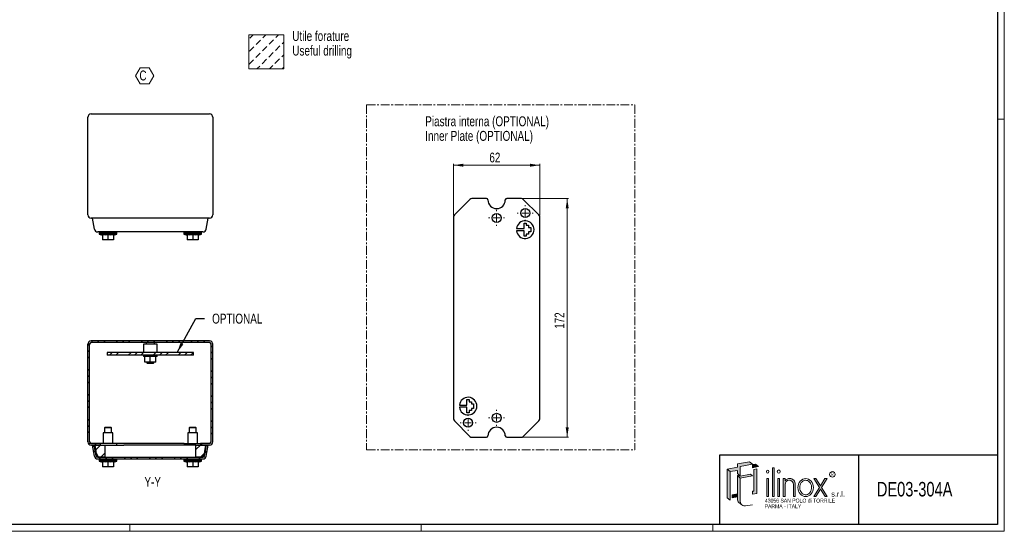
# Model space of a CAD drawing. Header units: millimetres. Extents: x 0 to 1189, y 0 to 841.
# Tile 2 of 3: x 480 to 1189, y 0 to 369. Entities that reach past the tile are written whole.
import ezdxf
from ezdxf.enums import TextEntityAlignment as Align

# ---------------------------------------------------------------- set-up
doc = ezdxf.new("R2010")
doc.units = ezdxf.units.MM
doc.linetypes.add('CENTER', pattern=[10.159999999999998, 6.35, -1.27, 1.27, -1.27])
doc.styles.add('SLDTEXTSTYLE0', font='TXT', dxfattribs={"width": 0.75})
doc.styles.add('SLDTEXTSTYLE1', font='TXT', dxfattribs={"width": 0.6328001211})
doc.styles.add('SLDTEXTSTYLE2', font='TXT', dxfattribs={"width": 0.8214676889})
doc.styles.add('SLDTEXTSTYLE3', font='TXT', dxfattribs={"width": 0.7720111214})
doc.styles.add('SLDTEXTSTYLE4', font='TXT', dxfattribs={"width": 0.7700328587})
doc.dimstyles.new('SLDDIMSTYLE1', dxfattribs={"dimtxt": 7.0555555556, "dimasz": 7.0555555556, "dimexe": 0, "dimexo": 0.0625, "dimgap": 1.7638888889, "dimtad": 1, "dimrnd": 1e-09, "dimzin": 12, "dimdsep": 46, "dimtxsty": 'SLDTEXTSTYLE0', "dimsah": 1, "dimcen": 0.09, "dimadec": 0, "dimazin": 3, "dimtfac": 1, "dimtofl": 0, "dimtmove": 0, "dimatfit": 3, "dimfxl": 1, "dimfrac": 2, "dimtolj": 1, "dimtzin": 12, "dimarcsym": 0})
doc.dimstyles.new('SLDDIMSTYLE5', dxfattribs={"dimtxt": 0.18, "dimasz": 7.0555555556, "dimexe": 0, "dimexo": 0.0625, "dimgap": 0, "dimtad": 0, "dimtih": 1, "dimtoh": 1, "dimdec": 0, "dimrnd": 1e-09, "dimzin": 0, "dimdsep": 46, "dimtxsty": 'Standard', "dimsah": 1, "dimcen": 0.09, "dimadec": 0, "dimazin": 0, "dimtfac": 7.0555555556, "dimtdec": 0, "dimtofl": 0, "dimtmove": 0, "dimatfit": 3, "dimfxl": 1, "dimfrac": 2, "dimtolj": 1, "dimtzin": 0, "dimarcsym": 0})
pattern_1 = [(45.00000209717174, (0, 0), (-8.980256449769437, 8.980255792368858), []), (45.00000209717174, (4.490128, 0), (-8.980256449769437, 8.980255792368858), []), (45.00000209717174, (8.980256, 0), (-8.980256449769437, 8.980255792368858), [])]

# ---------------------------------------------------------------- blocks, each defined once
blk = doc.blocks.new('SW_NOTE_0')
at = {"color": 0, "linetype": 'Continuous', "lineweight": 18, "char_height": 7.14375, "attachment_point": 1, "style": 'SLDTEXTSTYLE0'}
for s, insert in [('Utile forature', (0, 9.208777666)), ('Useful drilling', (0, -1.3162226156))]:
    blk.add_mtext(s, dxfattribs=dict(at, insert=insert))
blk = doc.blocks.new('Blocco9')
at = {"linetype": 'Continuous'}
h = blk.add_hatch(dxfattribs=at)
h.set_pattern_fill('Leghe al nickel e nickel DIN 201', color=8, scale=1.4285714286, style=0, pattern_type=2)
h.set_pattern_definition([(45.00000209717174, (0, 0), (-4.535714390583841, 4.535714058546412), [4.535714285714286, -2.267857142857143])])
h.paths.add_polyline_path([(540.8547145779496, 224.3429567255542), (540.8547145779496, 248.8491863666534), (515.6979922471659, 248.8491863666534), (515.6979922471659, 224.3429567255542)], flags=0)
at = {"color": 7, "linetype": 'Continuous', "lineweight": 18}
for p, q in [((515.6979922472, 248.8491863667), (540.8547145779, 248.8491863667)), ((515.6979922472, 248.8491863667), (515.6979922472, 224.3429567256)), ((540.8547145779, 248.8491863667), (540.8547145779, 224.3429567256)), ((515.6979922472, 224.3429567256), (540.8547145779, 224.3429567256))]:
    blk.add_line(p, q, dxfattribs=at)
blk.add_blockref('SW_NOTE_0', (547.0257784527, 242.3453425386), dxfattribs=at)
blk = doc.blocks.new('SW_NOTE_0_1')
at = {"color": 0, "linetype": 'Continuous', "lineweight": 18, "insert": (0, 3.3960948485), "char_height": 2.6345355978, "attachment_point": 1, "style": 'SLDTEXTSTYLE1'}
blk.add_mtext('R', dxfattribs=at)
blk = doc.blocks.new('SW_NOTE_0_2')
at = {"color": 0, "linetype": 'Continuous', "lineweight": 18, "insert": (0, 4.8726760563), "char_height": 3.78, "attachment_point": 1, "style": 'SLDTEXTSTYLE2'}
blk.add_mtext('s.r.l.', dxfattribs=at)
blk = doc.blocks.new('SW_NOTE_0_4')
at = {"color": 0, "linetype": 'Continuous', "lineweight": 18, "insert": (0, 3.6545070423), "char_height": 2.835, "attachment_point": 1, "style": 'SLDTEXTSTYLE3'}
blk.add_mtext('PARMA - ITALY', dxfattribs=at)
blk = doc.blocks.new('SW_NOTE_0_5')
at = {"color": 0, "linetype": 'Continuous', "lineweight": 18, "insert": (0, 3.6545070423), "char_height": 2.835, "attachment_point": 1, "style": 'SLDTEXTSTYLE4'}
blk.add_mtext('43056 SAN POLO di TORRILE', dxfattribs=at)
blk = doc.blocks.new('ILINOX_1')
at = {"linetype": 'Continuous'}
for points in [[(12.56238813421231, 42.93049448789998), (17.68767981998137, 43.83422169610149), (17.68767981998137, 41.49485084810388), (19.06997814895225, 40.33496483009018), (19.83815426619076, 39.69038853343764), (19.83815426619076, 46.70850107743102), (28.59271034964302, 48.25216551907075), (26.44223590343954, 50.05662783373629), (17.68767981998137, 48.51296339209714), (17.68767981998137, 46.01787067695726), (10.41191368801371, 44.73495680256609)], [(10.41191368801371, 24.14849334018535), (12.5623881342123, 22.3440310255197), (12.56238813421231, 42.93049448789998), (10.41191368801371, 44.73495680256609)], [(28.59271034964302, 45.75707280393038), (32.83609695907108, 46.5052963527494), (30.68562251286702, 48.30975866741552), (28.59271034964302, 47.9407217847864)], [(31.64678478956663, 27.09661558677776), (31.64678478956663, 44.83252775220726), (29.49631034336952, 44.47994683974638), (29.49631034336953, 28.9010779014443), (28.59271034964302, 28.77953397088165), (28.59271034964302, 26.595884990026)], [(42.91513113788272, 24.96253889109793), (44.13251886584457, 24.96253889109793), (44.13251886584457, 45.730596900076), (42.91513113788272, 45.730596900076)], [(19.83815426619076, 39.69038853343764), (19.06997814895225, 40.33496483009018), (17.68767981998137, 40.09122833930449), (19.83815426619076, 38.28676602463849), (28.59271034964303, 39.83043046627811), (27.21041202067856, 40.99031648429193)], [(38.97076181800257, 24.96253889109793), (40.18814954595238, 24.96253889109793), (40.18814954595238, 37.95874071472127), (38.97076181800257, 37.95874071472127)], [(46.85950045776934, 24.96253889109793), (48.07688818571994, 24.96253889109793), (48.07688818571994, 37.95874071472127), (46.85950045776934, 37.95874071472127)], [(76.77883987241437, 31.47582477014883), (72.70793607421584, 24.96253889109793), (74.17893974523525, 24.96253889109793), (77.51434170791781, 30.29905077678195), (80.84974367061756, 24.96253889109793), (82.32074734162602, 24.96253889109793), (78.24984354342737, 31.47582477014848), (82.30176566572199, 37.95874071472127), (80.83076199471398, 37.95874071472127), (77.5143417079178, 32.65259876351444), (74.19792142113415, 37.95874071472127), (72.72691775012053, 37.95874071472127)], [(13.96601064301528, 24.01680319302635), (17.68767981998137, 24.67303388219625), (17.68767981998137, 26.85668286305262), (13.96601064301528, 26.20045217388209)]]:
    blk.add_hatch(color=7, dxfattribs=at).paths.add_polyline_path(points, flags=0)
h = blk.add_hatch(color=7, dxfattribs=at)
edge = h.paths.add_edge_path(flags=0)
edge.add_arc((23.11327345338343, 21.44942304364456), 3.275119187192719, 180, 229.9999999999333, ccw=False)
edge.add_line((19.83815426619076, 21.44942304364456), (19.83815426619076, 38.28676602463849))
edge.add_line((19.83815426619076, 38.28676602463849), (17.68767981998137, 40.09122833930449))
edge.add_line((17.68767981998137, 40.09122833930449), (17.68767981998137, 26.85668286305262))
edge.add_line((17.68767981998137, 26.85668286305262), (17.68767981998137, 24.67303388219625))
edge.add_line((17.68767981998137, 24.67303388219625), (17.68767981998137, 23.2538853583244))
edge.add_arc((20.96279900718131, 23.2538853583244), 3.275119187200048, 180, 230.000000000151)
edge.add_line((18.85759297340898, 20.74499850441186), (21.0080674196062, 18.94053618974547))
h = blk.add_hatch(color=7, dxfattribs=at)
edge = h.paths.add_edge_path(flags=0)
edge.add_arc((55.41255143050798, 33.95314528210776), 4.005804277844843, 356.7216528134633, 449.8209872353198)
edge.add_arc((55.41139036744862, 33.58153046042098), 4.377420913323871, 89.82098723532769, 140.7560060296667)
edge.add_line((52.02125750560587, 36.35079264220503), (52.02125750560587, 37.95874071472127))
edge.add_line((52.02125750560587, 37.95874071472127), (50.80386977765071, 37.95874071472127))
edge.add_line((50.80386977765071, 37.95874071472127), (50.80386977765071, 24.96253889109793))
edge.add_line((50.80386977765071, 24.96253889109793), (52.02125750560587, 24.96253889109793))
edge.add_line((52.02125750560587, 24.96253889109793), (52.02125750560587, 33.72407548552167))
edge.add_arc((55.10783500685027, 33.65397965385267), 3.087373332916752, 1.3009571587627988, 178.6990428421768, ccw=False)
edge.add_line((58.19441250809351, 33.72407548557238), (58.19441250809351, 24.96253889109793))
edge.add_line((58.19441250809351, 24.96253889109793), (59.41180020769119, 24.96253889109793))
edge.add_line((59.41180020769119, 24.96253889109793), (59.41180020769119, 33.72406640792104))
at = {"color": 7, "linetype": 'Continuous', "lineweight": 25}
for p, q in [((5.0034791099, 4.9186188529), (5.0034791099, 54.9186188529)), ((5.0034791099, 54.9186188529), (205.0034791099, 54.9186188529)), ((105.0034791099, 54.9186188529), (105.0034791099, 4.9186188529))]:
    blk.add_line(p, q, dxfattribs=at)
at = {"color": 7, "linetype": 'Continuous', "lineweight": 18}
for p, q in [((5.0034791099, 54.9186188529), (5.0034791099, 4.9186188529)), ((26.4422359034, 50.0566278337), (17.68767982, 48.5129633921)), ((28.5927103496, 48.2521655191), (26.4422359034, 50.0566278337)), ((17.68767982, 46.017870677), (10.411913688, 44.7349568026)), ((12.5623881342, 42.9304944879), (10.411913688, 44.7349568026)), ((10.411913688, 44.7349568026), (10.411913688, 24.1484933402)), ((12.5623881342, 42.9304944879), (17.68767982, 43.8342216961)), ((12.5623881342, 22.3440310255), (12.5623881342, 42.9304944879)), ((17.68767982, 48.5129633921), (17.68767982, 46.017870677)), ((17.68767982, 43.8342216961), (17.68767982, 41.4948508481)), ((19.8381542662, 46.7085010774), (28.5927103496, 48.2521655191)), ((19.8381542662, 39.6903885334), (19.8381542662, 46.7085010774)), ((30.6856225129, 48.3097586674), (28.5927103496, 47.9407217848)), ((28.5927103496, 47.9407217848), (28.5927103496, 45.7570728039)), ((32.8360969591, 46.5052963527), (28.5927103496, 45.7570728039)), ((31.6467847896, 44.8325277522), (29.4963103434, 44.4799468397)), ((29.4963103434, 44.4799468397), (29.4963103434, 28.9010779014)), ((32.8360969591, 46.5052963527), (30.6856225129, 48.3097586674)), ((31.6467847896, 44.8325277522), (31.6467847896, 27.0966155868)), ((44.1325188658, 45.7305969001), (42.9151311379, 45.7305969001)), ((42.9151311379, 45.7305969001), (42.9151311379, 24.9625388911)), ((44.1325188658, 24.9625388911), (44.1325188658, 45.7305969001)), ((19.8381542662, 39.6903885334), (17.68767982, 41.4948508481)), ((19.069978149, 40.3349648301), (17.68767982, 40.0912283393)), ((19.8381542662, 38.2867660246), (17.68767982, 40.0912283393)), ((17.68767982, 23.2538853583), (17.68767982, 40.0912283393)), ((27.2104120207, 40.9903164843), (19.8381542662, 39.6903885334)), ((28.5927103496, 39.8304304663), (19.8381542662, 38.2867660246)), ((19.8381542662, 21.4494230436), (19.8381542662, 38.2867660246)), ((28.5927103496, 39.8304304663), (27.2104120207, 40.9903164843)), ((40.188149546, 37.9587407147), (38.970761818, 37.9587407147)), ((38.970761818, 24.9625388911), (38.970761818, 37.9587407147)), ((40.188149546, 24.9625388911), (40.188149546, 37.9587407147)), ((48.0768881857, 37.9587407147), (46.8595004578, 37.9587407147)), ((46.8595004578, 24.9625388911), (46.8595004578, 37.9587407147)), ((48.0768881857, 24.9625388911), (48.0768881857, 37.9587407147)), ((50.8038697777, 37.9587407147), (52.0212575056, 37.9587407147)), ((50.8038697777, 24.9625388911), (50.8038697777, 37.9587407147)), ((52.0212575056, 36.3507926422), (52.0212575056, 37.9587407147)), ((72.7269177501, 37.9587407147), (74.1979214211, 37.9587407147)), ((72.7269177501, 37.9587407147), (76.7788398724, 31.4758247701)), ((77.5143417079, 32.6525987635), (74.1979214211, 37.9587407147)), ((80.8307619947, 37.9587407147), (77.5143417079, 32.6525987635)), ((78.2498435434, 31.4758247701), (82.3017656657, 37.9587407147)), ((80.8307619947, 37.9587407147), (82.3017656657, 37.9587407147)), ((28.5927103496, 28.7795339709), (29.4963103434, 28.9010779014)), ((28.5927103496, 28.7795339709), (28.5927103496, 26.59588499)), ((52.0212575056, 24.9625388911), (52.0212575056, 33.7240754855)), ((58.1944125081, 33.7240754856), (58.1944125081, 24.9625388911)), ((59.4118002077, 33.7240664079), (59.4118002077, 24.9625388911)), ((72.7079360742, 24.9625388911), (76.7788398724, 31.4758247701)), ((74.1789397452, 24.9625388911), (77.5143417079, 30.2990507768)), ((77.5143417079, 30.2990507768), (80.8497436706, 24.9625388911)), ((78.2498435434, 31.4758247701), (82.3207473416, 24.9625388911)), ((10.411913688, 24.1484933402), (12.5623881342, 22.3440310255)), ((13.966010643, 26.2004521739), (17.68767982, 26.8566828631)), ((13.966010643, 26.2004521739), (13.966010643, 24.016803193)), ((13.966010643, 24.016803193), (17.68767982, 24.6730338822)), ((28.5927103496, 26.59588499), (31.6467847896, 27.0966155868)), ((38.970761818, 24.9625388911), (40.188149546, 24.9625388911)), ((42.9151311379, 24.9625388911), (44.1325188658, 24.9625388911)), ((46.8595004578, 24.9625388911), (48.0768881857, 24.9625388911)), ((50.8038697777, 24.9625388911), (52.0212575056, 24.9625388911)), ((58.1944125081, 24.9625388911), (59.4118002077, 24.9625388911)), ((72.7079360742, 24.9625388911), (74.1789397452, 24.9625388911)), ((80.8497436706, 24.9625388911), (82.3207473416, 24.9625388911)), ((18.8575929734, 20.7449985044), (21.0080674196, 18.9405361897)), ((28.5927103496, 19.0899524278), (23.6819919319, 18.2240602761))]:
    blk.add_line(p, q, dxfattribs=at)
blk.add_circle((86.1759450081, 40.925645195), 1.986733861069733, dxfattribs=at)
for centre, radius, start, end in [((55.4113903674, 33.5815304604), 4.377420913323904, 89.8209872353, 140.7560060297), ((55.1078350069, 33.6539796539), 3.087373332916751, 1.3009571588, 178.6990428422), ((55.4125514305, 33.9531452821), 4.005804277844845, 356.7216528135, 89.8209872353), ((20.9627990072, 23.2538853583), 3.275119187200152, 180, 230.0000000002), ((23.1132734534, 21.4494230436), 3.275119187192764, 180, 279.9999999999)]:
    blk.add_arc(centre, radius, start, end, dxfattribs=at)
for centre, major_axis, ratio in [((39.579455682, 42.9454298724), (0, 1.109731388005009), 0.8176290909), ((47.4681943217, 42.9454298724), (0, 1.233034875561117), 0.8176290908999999), ((66.9054482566, 31.4606398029), (0, 6.498100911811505), 0.8532216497)]:
    blk.add_ellipse(centre, major_axis=major_axis, ratio=ratio, dxfattribs=at)
at = {"color": 7, "linetype": 'Continuous', "lineweight": 0}
for points, knots in [([(66.90544825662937, 36.71134071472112), (66.51653749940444, 36.71134071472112), (66.1274217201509, 36.64622045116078), (65.255528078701, 36.34594498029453), (64.77941694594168, 36.06418698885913), (63.92732585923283, 35.29277647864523), (63.55256352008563, 34.80285215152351), (62.9741960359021, 33.67504274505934), (62.77133090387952, 33.03786908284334), (62.57811426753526, 31.71293355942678), (62.5879379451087, 31.02601168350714), (62.8185006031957, 29.71066903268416), (63.03902612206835, 29.0830880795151), (63.64732569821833, 27.98180101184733), (64.0342956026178, 27.50876645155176), (64.90400368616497, 26.77432485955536), (65.3855503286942, 26.51250535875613), (66.37755019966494, 26.21258249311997), (66.8884643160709, 26.17319874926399), (67.39236045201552, 26.24407751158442)], [0, 0, 0, 0, 0.2858004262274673, 0.2858004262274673, 0.65770496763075, 0.65770496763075, 1.029609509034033, 1.029609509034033, 1.401514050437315, 1.401514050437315, 1.773418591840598, 1.773418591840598, 2.145323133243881, 2.145323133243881, 2.517227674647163, 2.517227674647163, 2.889132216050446, 2.889132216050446, 3.261036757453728, 3.261036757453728, 3.261036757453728, 3.261036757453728]), ([(67.39236045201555, 26.24407751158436), (67.9093532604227, 26.31679847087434), (68.42025569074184, 26.50645209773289), (69.36913885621, 27.11547107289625), (69.80609686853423, 27.53588705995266), (70.52723115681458, 28.56368245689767), (70.81025083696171, 29.17053129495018), (71.16357604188, 30.47840188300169), (71.23348646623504, 31.17847741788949), (71.14523844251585, 32.55623076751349), (70.98716542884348, 33.23295482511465), (70.47593060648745, 34.45303970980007), (70.1234333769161, 34.99551339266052), (69.29426930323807, 35.86997781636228), (68.81897500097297, 36.20194556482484), (67.86167798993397, 36.61296792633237), (67.38329073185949, 36.7113407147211), (66.9054482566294, 36.71134071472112)], [3.261036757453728, 3.261036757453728, 3.261036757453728, 3.261036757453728, 3.642607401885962, 3.642607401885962, 4.024178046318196, 4.024178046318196, 4.405748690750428, 4.405748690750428, 4.787319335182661, 4.787319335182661, 5.168889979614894, 5.168889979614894, 5.550460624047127, 5.550460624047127, 5.93203126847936, 5.93203126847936, 6.283185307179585, 6.283185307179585, 6.283185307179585, 6.283185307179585])]:
    blk.add_open_spline(points, degree=3, knots=knots, dxfattribs=at)
at = {"color": 7, "linetype": 'Continuous', "lineweight": 18}
for name, p in [('SW_NOTE_0_1', (85.1119381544, 38.8364042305)), ('SW_NOTE_0_2', (85.3443093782, 23.8417130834)), ('SW_NOTE_0_5', (37.5766296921, 19.794521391)), ('SW_NOTE_0_4', (37.3214796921, 15.7097121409))]:
    blk.add_blockref(name, p, dxfattribs=at)
at = {"color": 7, "linetype": 'Continuous', "lineweight": 18, "style": 'SLDTEXTSTYLE0', "width": 0.75}
blk.add_attdef('AUTOATTR0', text='', height=10.5, dxfattribs=at).set_placement((118.1791654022, 21.8705104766), align=Align.BOTTOM_LEFT)
blk = doc.blocks.new('SW_NOTE_0_6')
at = {"color": 0, "linetype": 'Continuous', "lineweight": 0, "char_height": 7.14375, "attachment_point": 1, "style": 'SLDTEXTSTYLE0'}
for s, insert in [('Piastra interna (OPTIONAL)', (0, 9.208777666)), ('Inner Plate (OPTIONAL)', (0, -1.3162226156))]:
    blk.add_mtext(s, dxfattribs=dict(at, insert=insert))
blk = doc.blocks.new('SW_NOTE_0_7')
at = {"color": 0, "linetype": 'Continuous', "lineweight": 18}
for p, q in [((-2.7886821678, 5.3242803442), (0.5168825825, 11.0496864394)), ((0.5168825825, 11.0496864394), (7.1280120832, 11.0496864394)), ((7.1280120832, 11.0496864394), (10.4335768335, 5.3242803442)), ((0.5168825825, -0.4011257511), (-2.7886821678, 5.3242803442)), ((10.4335768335, 5.3242803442), (7.1280120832, -0.4011257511)), ((7.1280120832, -0.4011257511), (0.5168825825, -0.4011257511))]:
    blk.add_line(p, q, dxfattribs=at)
at = {"color": 0, "linetype": 'Continuous', "lineweight": 18, "insert": (0, 9.208777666), "char_height": 7.14375, "attachment_point": 1, "style": 'SLDTEXTSTYLE0'}
blk.add_mtext('C', dxfattribs=at)
blk = doc.blocks.new('_D_11')
at = {"color": 7, "linetype": 'Continuous', "lineweight": 0}
for p, q in [((842.0899428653, 239.6819405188), (875.1340344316, 239.6819405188)), ((874.1340344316, 239.6819405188), (874.1340344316, 67.6819405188)), ((842.0899428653, 67.6819405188), (875.1340344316, 67.6819405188))]:
    blk.add_line(p, q, dxfattribs=at)
at = {"color": 7, "linetype": 'Continuous', "lineweight": 18}
for points in [[(874.1340344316, 239.6819405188), (873.0485643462, 232.6263849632), (875.2195045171, 232.6263849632)], [(874.1340344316, 67.6819405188), (875.2195045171, 74.7374960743), (873.0485643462, 74.7374960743)]]:
    blk.add_solid(points, dxfattribs=at)
at = {"color": 7, "linetype": 'Continuous', "lineweight": 18, "insert": (865.0389458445, 145.862032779), "char_height": 7.0555555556, "attachment_point": 1, "rotation": 90.0000000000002, "style": 'SLDTEXTSTYLE0'}
blk.add_mtext('172', dxfattribs=at)
blk = doc.blocks.new('_D_12')
at = {"color": 7, "linetype": 'Continuous', "lineweight": 0}
for p, q in [((792.2927386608, 227.4791447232), (792.2927386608, 264.6819405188)), ((792.2927386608, 263.6819405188), (854.2927386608, 263.6819405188)), ((854.2927386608, 227.4791447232), (854.2927386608, 264.6819405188))]:
    blk.add_line(p, q, dxfattribs=at)
at = {"color": 7, "linetype": 'Continuous', "lineweight": 18}
for points in [[(792.2927386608, 263.6819405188), (799.3482942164, 262.5964704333), (799.3482942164, 264.7674106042)], [(854.2927386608, 263.6819405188), (847.2371831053, 264.7674106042), (847.2371831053, 262.5964704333)]]:
    blk.add_solid(points, dxfattribs=at)
at = {"color": 7, "linetype": 'Continuous', "lineweight": 18, "insert": (818.0794668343, 272.7770291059), "char_height": 7.0555555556, "attachment_point": 1, "style": 'SLDTEXTSTYLE0'}
blk.add_mtext('62', dxfattribs=at)
blk = doc.blocks.new('SW_CENTERMARKSYMBOL_0')
at = {"color": 0, "linetype": 'Continuous', "lineweight": 18}
for p, q in [((-5, 0), (-5.75, 0)), ((0, 0), (-2.5, 0)), ((0, 5), (0, 5.75)), ((0, 0), (0, 2.5)), ((0, 0), (0, -2.5)), ((0, 0), (2.5, 0)), ((5, 0), (5.75, 0)), ((0, -5), (0, -5.75))]:
    blk.add_line(p, q, dxfattribs=at)
blk = doc.blocks.new('SW_CENTERMARKSYMBOL_1')
at = {"color": 0, "linetype": 'Continuous', "lineweight": 18}
for p, q in [((-5, 0), (-5.75, 0)), ((0, 0), (-2.5, 0)), ((0, 5), (0, 5.75)), ((0, 0), (0, 2.5)), ((0, 0), (0, -2.5)), ((0, 0), (2.5, 0)), ((5, 0), (5.75, 0)), ((0, -5), (0, -5.75))]:
    blk.add_line(p, q, dxfattribs=at)
blk = doc.blocks.new('SW_CENTERMARKSYMBOL_2')
at = {"color": 0, "linetype": 'Continuous', "lineweight": 18}
for p, q in [((-5, 0), (-5.75, 0)), ((0, 0), (-2.5, 0)), ((0, 5), (0, 5.75)), ((0, 0), (0, 2.5)), ((0, 0), (0, -2.5)), ((0, 0), (2.5, 0)), ((5, 0), (5.75, 0)), ((0, -5), (0, -5.75))]:
    blk.add_line(p, q, dxfattribs=at)
blk = doc.blocks.new('SW_CENTERMARKSYMBOL_3')
at = {"color": 0, "linetype": 'Continuous', "lineweight": 18}
for p, q in [((-5, 0), (-5.75, 0)), ((0, 0), (-2.5, 0)), ((0, 5), (0, 5.75)), ((0, 0), (0, 2.5)), ((0, 0), (0, -2.5)), ((0, 0), (2.5, 0)), ((5, 0), (5.75, 0)), ((0, -5), (0, -5.75))]:
    blk.add_line(p, q, dxfattribs=at)

msp = doc.modelspace()

# ---------------------------------------------------------------- hatches: boundary and pattern name
at = {"linetype": 'Continuous', "lineweight": 18}
h = msp.add_hatch(dxfattribs=at)
h.set_pattern_fill('Metalli DIN 128', style=0, pattern_type=2)
h.set_pattern_definition(pattern_1)
edge = h.paths.add_edge_path(flags=0)
edge.add_line((528.8126648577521, 134.6479636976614), (528.8126648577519, 64.4479636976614))
edge.add_arc((531.212664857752, 64.44796369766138), 2.4, 179.9999999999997, 270.0000000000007)
edge.add_line((531.212664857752, 62.04796369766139), (537.612664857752, 62.04796369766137))
edge.add_line((537.612664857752, 62.04796369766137), (537.612664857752, 63.24796369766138))
edge.add_line((537.612664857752, 63.24796369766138), (531.212664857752, 63.24796369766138))
edge.add_arc((531.212664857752, 64.44796369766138), 1.2, 179.9999999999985, 270, ccw=False)
edge.add_line((530.0126648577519, 64.4479636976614), (530.0126648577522, 134.6479636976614))
edge.add_arc((531.2126648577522, 134.6479636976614), 1.2, 89.99999999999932, 180, ccw=False)
edge.add_line((531.2126648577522, 135.8479636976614), (616.4126648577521, 135.8479636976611))
edge.add_arc((616.4126648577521, 134.6479636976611), 1.2, -7.958078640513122e-13, 89.99999999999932, ccw=False)
edge.add_line((617.6126648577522, 134.6479636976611), (617.612664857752, 64.4479636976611))
edge.add_arc((616.4126648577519, 64.44796369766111), 1.2, 270, 359.9999999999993, ccw=False)
edge.add_line((616.4126648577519, 63.2479636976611), (610.0126648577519, 63.24796369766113))
edge.add_line((610.0126648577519, 63.24796369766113), (610.0126648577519, 62.04796369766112))
edge.add_line((610.0126648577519, 62.04796369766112), (616.4126648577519, 62.04796369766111))
edge.add_arc((616.4126648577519, 64.44796369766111), 2.4, 270.0000000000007, 360.0000000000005)
edge.add_line((618.8126648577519, 64.4479636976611), (618.8126648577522, 134.6479636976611))
edge.add_arc((616.4126648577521, 134.6479636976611), 2.4, 0, 90)
edge.add_line((616.4126648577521, 137.0479636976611), (531.2126648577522, 137.0479636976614))
edge.add_arc((531.2126648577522, 134.6479636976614), 2.4, 90, 180)
h = msp.add_hatch(dxfattribs=at)
h.set_pattern_fill('Metalli DIN 128', style=0, pattern_type=2)
h.set_pattern_definition(pattern_1)
h.paths.add_polyline_path([(604.8126648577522, 128.8479636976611), (542.8126648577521, 128.8479636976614), (542.8126648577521, 126.8479636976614), (604.8126648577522, 126.8479636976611)], flags=0)
h = msp.add_hatch(dxfattribs=at)
h.set_pattern_fill('Metalli DIN 128', style=0, pattern_type=2)
h.set_pattern_definition(pattern_1)
edge = h.paths.add_edge_path(flags=0)
edge.add_line((535.914773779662, 52.04796369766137), (611.7105559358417, 52.04796369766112))
edge.add_arc((611.7105559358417, 54.44796369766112), 2.4, 270.0000000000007, 350.0000000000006)
edge.add_line((614.074094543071, 54.03120807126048), (615.487664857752, 62.04796369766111))
edge.add_line((615.487664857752, 62.04796369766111), (614.2691529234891, 62.04796369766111))
edge.add_line((614.2691529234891, 62.04796369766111), (612.8923252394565, 54.23958588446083))
edge.add_arc((611.7105559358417, 54.44796369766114), 1.2, 270, 350.00000000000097, ccw=False)
edge.add_line((611.7105559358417, 53.24796369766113), (535.914773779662, 53.24796369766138))
edge.add_arc((535.914773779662, 54.44796369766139), 1.2, 189.9999999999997, 270, ccw=False)
edge.add_line((534.7330044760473, 54.23958588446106), (533.3561767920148, 62.04796369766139))
edge.add_line((533.3561767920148, 62.04796369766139), (532.1376648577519, 62.04796369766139))
edge.add_line((532.1376648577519, 62.04796369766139), (533.5512351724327, 54.03120807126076))
edge.add_arc((535.914773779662, 54.44796369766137), 2.4, 190.0000000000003, 270.0000000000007)
h = msp.add_hatch(dxfattribs=at)
h.set_pattern_fill('Metalli DIN 128', style=0, pattern_type=2)
h.set_pattern_definition(pattern_1)
h.paths.add_polyline_path([(534.8237689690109, 57.44796369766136), (534.5092810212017, 57.04796369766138), (536.3626648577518, 53.24796369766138), (541.0626648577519, 53.24796369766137), (541.0626648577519, 62.04796369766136), (534.0126648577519, 62.04796369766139)], flags=0)
h = msp.add_hatch(dxfattribs=at)
h.set_pattern_fill('Metalli DIN 128', style=0, pattern_type=2)
h.set_pattern_definition(pattern_1)
h.paths.add_polyline_path([(613.612664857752, 62.04796369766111), (606.5626648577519, 62.04796369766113), (606.5626648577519, 53.24796369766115), (611.2626648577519, 53.24796369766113), (613.1160486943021, 57.0479636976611), (612.8015607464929, 57.44796369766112)], flags=0)

# ---------------------------------------------------------------- linework, layer by layer
at = {"color": 7, "linetype": 'Continuous', "lineweight": 18}
for p, q in [((1189.0034791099, -0.0813811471), (1189.0034791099, 840.9186188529)), ((1184.0034791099, 296.9186188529), (1189.0034791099, 296.9186188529)), ((1184.0034791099, 4.9186188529), (5.0034791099, 4.9186188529)), ((559.0034791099, 4.9186188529), (559.0034791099, -0.0813811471)), ((769.0034791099, 4.9186188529), (769.0034791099, -0.0813811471)), ((979.0034791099, 4.9186188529), (979.0034791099, -0.0813811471)), ((0.0034791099, -0.0813811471), (1189.0034791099, -0.0813811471)), ((1189.0034791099, -0.0813811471), (979.0034791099, -0.0813811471))]:
    msp.add_line(p, q, dxfattribs=at)
at = {"color": 7, "linetype": 'Continuous', "lineweight": 25}
for p, q in [((1184.0034791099, 835.9186188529), (1184.0034791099, 4.9186188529)), ((528.8126648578, 227.9929368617), (528.8126648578, 298.1929368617)), ((531.2126648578, 300.5929368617), (616.4126648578, 300.5929368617)), ((618.8126648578, 298.1929368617), (618.8126648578, 227.9929368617)), ((804.081320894, 239.0961540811), (792.8785250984, 227.8933582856)), ((816.0427386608, 239.6819405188), (805.4955344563, 239.6819405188)), ((841.0899428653, 239.6819405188), (830.5427386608, 239.6819405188)), ((853.7069522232, 227.8933582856), (842.5041564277, 239.0961540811)), ((616.4126648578, 225.5929368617), (531.2126648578, 225.5929368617)), ((533.5512351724, 217.5761812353), (532.1376648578, 225.5929368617)), ((614.0740945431, 217.5761812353), (615.4876648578, 225.5929368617)), ((792.2927386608, 226.4791447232), (792.2927386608, 80.8847363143)), ((843.0629136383, 218.0521154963), (843.0629136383, 222.0521154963)), ((843.0629136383, 222.0521154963), (844.6629136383, 222.0521154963)), ((844.6629136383, 222.0521154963), (844.6629136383, 220.4521154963)), ((844.6629136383, 220.4521154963), (846.2629136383, 220.4521154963)), ((846.2629136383, 220.4521154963), (846.2629136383, 218.8521154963)), ((854.2927386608, 80.8847363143), (854.2927386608, 226.4791447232)), ((536.8876648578, 215.5929368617), (536.8876648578, 214.9929368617)), ((549.7376648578, 214.9929368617), (536.8876648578, 214.9929368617)), ((536.9126648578, 214.9929368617), (536.9126648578, 213.9929368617)), ((536.9126648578, 213.9929368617), (539.3126648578, 213.3945496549)), ((549.7126648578, 213.9929368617), (536.9126648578, 213.9929368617)), ((539.3126648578, 213.54883436), (539.3126648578, 209.9929368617)), ((607.8540945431, 215.5929368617), (539.7712351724, 215.5929368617)), ((543.3126648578, 213.54883436), (543.3126648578, 209.9929368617)), ((547.3126648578, 213.3945496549), (549.7126648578, 213.9929368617)), ((547.3126648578, 213.54883436), (547.3126648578, 209.9929368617)), ((549.7126648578, 213.9929368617), (549.7126648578, 214.9929368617)), ((549.7376648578, 214.9929368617), (549.7376648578, 215.5929368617)), ((597.8876648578, 215.5929368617), (597.8876648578, 214.9929368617)), ((610.7376648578, 214.9929368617), (597.8876648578, 214.9929368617)), ((597.9126648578, 214.9929368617), (597.9126648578, 213.9929368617)), ((597.9126648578, 213.9929368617), (600.3126648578, 213.3945496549)), ((610.7126648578, 213.9929368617), (597.9126648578, 213.9929368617)), ((600.3126648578, 213.54883436), (600.3126648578, 209.9929368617)), ((604.3126648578, 213.54883436), (604.3126648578, 209.9929368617)), ((608.3126648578, 213.3945496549), (610.7126648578, 213.9929368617)), ((608.3126648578, 213.54883436), (608.3126648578, 209.9929368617)), ((610.7126648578, 213.9929368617), (610.7126648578, 214.9929368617)), ((610.7376648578, 214.9929368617), (610.7376648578, 215.5929368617)), ((837.5635089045, 218.0521154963), (843.0629136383, 218.0521154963)), ((843.0629136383, 216.4521154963), (837.5635089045, 216.4521154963)), ((843.0629136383, 212.4521154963), (843.0629136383, 216.4521154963)), ((846.2629136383, 214.0521154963), (844.6629136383, 214.0521154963)), ((844.6629136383, 214.0521154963), (844.6629136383, 212.4521154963)), ((846.2629136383, 218.8521154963), (847.8629136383, 218.8521154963)), ((847.8629136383, 215.6521154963), (846.2629136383, 215.6521154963)), ((846.2629136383, 215.6521154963), (846.2629136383, 214.0521154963)), ((847.8629136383, 218.8521154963), (847.8629136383, 215.6521154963)), ((543.3126648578, 209.9929368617), (539.3126648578, 209.9929368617)), ((547.3126648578, 209.9929368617), (543.3126648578, 209.9929368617)), ((604.3126648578, 209.9929368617), (600.3126648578, 209.9929368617)), ((608.3126648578, 209.9929368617), (604.3126648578, 209.9929368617)), ((844.6629136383, 212.4521154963), (843.0629136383, 212.4521154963)), ((616.4126648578, 137.0479636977), (531.2126648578, 137.0479636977)), ((616.4126648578, 135.8479636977), (531.2126648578, 135.8479636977)), ((568.8126648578, 134.8479636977), (568.8126648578, 128.8479636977)), ((578.8126648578, 134.8479636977), (568.8126648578, 134.8479636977)), ((570.8126648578, 135.8479636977), (570.8126648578, 134.8479636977)), ((576.8126648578, 134.8479636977), (576.8126648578, 135.8479636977)), ((578.8126648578, 128.8479636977), (578.8126648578, 134.8479636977)), ((528.8126648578, 64.4479636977), (528.8126648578, 134.6479636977)), ((530.0126648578, 64.4479636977), (530.0126648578, 134.6479636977)), ((542.8126648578, 128.8479636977), (542.8126648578, 126.8479636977)), ((604.8126648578, 128.8479636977), (542.8126648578, 128.8479636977)), ((604.8126648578, 126.8479636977), (604.8126648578, 128.8479636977)), ((617.6126648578, 64.4479636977), (617.6126648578, 134.6479636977)), ((618.8126648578, 64.4479636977), (618.8126648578, 134.6479636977)), ((604.8126648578, 126.8479636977), (542.8126648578, 126.8479636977)), ((568.8126648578, 126.8479636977), (568.8126648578, 125.8479636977)), ((578.8126648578, 125.8479636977), (568.8126648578, 125.8479636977)), ((569.8126648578, 121.8479636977), (569.8126648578, 125.8479636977)), ((573.8126648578, 121.8479636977), (569.8126648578, 121.8479636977)), ((571.3126648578, 121.8479636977), (571.3126648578, 121.3479636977)), ((571.3126648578, 121.3479636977), (571.8126648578, 120.8479636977)), ((571.3126648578, 121.3479636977), (576.3126648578, 121.3479636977)), ((575.8126648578, 120.8479636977), (571.8126648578, 120.8479636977)), ((573.8126648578, 121.8479636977), (573.8126648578, 125.8479636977)), ((577.8126648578, 121.8479636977), (573.8126648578, 121.8479636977)), ((575.8126648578, 120.8479636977), (576.3126648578, 121.3479636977)), ((576.3126648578, 121.3479636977), (576.3126648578, 121.8479636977)), ((577.8126648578, 121.8479636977), (577.8126648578, 125.8479636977)), ((578.8126648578, 125.8479636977), (578.8126648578, 126.8479636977)), ((801.9225636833, 90.9117655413), (801.9225636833, 94.9117655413)), ((801.9225636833, 94.9117655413), (803.5225636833, 94.9117655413)), ((803.5225636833, 94.9117655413), (803.5225636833, 93.3117655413)), ((803.5225636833, 93.3117655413), (805.1225636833, 93.3117655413)), ((805.1225636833, 93.3117655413), (805.1225636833, 91.7117655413)), ((796.4231589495, 90.9117655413), (801.9225636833, 90.9117655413)), ((801.9225636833, 89.3117655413), (796.4231589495, 89.3117655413)), ((801.9225636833, 85.3117655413), (801.9225636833, 89.3117655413)), ((803.5225636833, 85.3117655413), (801.9225636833, 85.3117655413)), ((805.1225636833, 86.9117655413), (803.5225636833, 86.9117655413)), ((803.5225636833, 86.9117655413), (803.5225636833, 85.3117655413)), ((805.1225636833, 91.7117655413), (806.7225636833, 91.7117655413)), ((806.7225636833, 88.5117655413), (805.1225636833, 88.5117655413)), ((805.1225636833, 88.5117655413), (805.1225636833, 86.9117655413)), ((806.7225636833, 91.7117655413), (806.7225636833, 88.5117655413)), ((792.8785250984, 79.4705227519), (804.081320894, 68.2677269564)), ((842.5041564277, 68.2677269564), (853.7069522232, 79.4705227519)), ((541.3126648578, 75.0479636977), (540.8126648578, 74.5479636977)), ((540.8126648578, 74.5479636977), (540.8126648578, 70.8679636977)), ((545.8126648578, 74.5479636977), (540.8126648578, 74.5479636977)), ((541.3126648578, 75.0479636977), (545.3126648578, 75.0479636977)), ((545.8126648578, 74.5479636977), (545.3126648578, 75.0479636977)), ((545.8126648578, 70.8679636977), (545.8126648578, 74.5479636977)), ((602.3126648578, 75.0479636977), (601.8126648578, 74.5479636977)), ((601.8126648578, 74.5479636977), (601.8126648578, 70.8679636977)), ((606.8126648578, 74.5479636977), (601.8126648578, 74.5479636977)), ((602.3126648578, 75.0479636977), (606.3126648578, 75.0479636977)), ((606.8126648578, 74.5479636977), (606.3126648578, 75.0479636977)), ((606.8126648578, 70.8679636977), (606.8126648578, 74.5479636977)), ((539.8126648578, 70.8679636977), (539.8126648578, 63.2479636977)), ((546.8126648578, 70.8679636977), (539.8126648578, 70.8679636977)), ((546.8126648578, 63.2479636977), (546.8126648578, 70.8679636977)), ((600.8126648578, 70.8679636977), (600.8126648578, 63.2479636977)), ((607.8126648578, 70.8679636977), (600.8126648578, 70.8679636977)), ((607.8126648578, 63.2479636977), (607.8126648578, 70.8679636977)), ((805.4955344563, 67.6819405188), (816.0427386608, 67.6819405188)), ((830.5427386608, 67.6819405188), (841.0899428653, 67.6819405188)), ((537.6126648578, 63.2479636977), (531.2126648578, 63.2479636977)), ((537.6126648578, 62.0479636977), (531.2126648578, 62.0479636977)), ((533.5512351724, 54.0312080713), (532.1376648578, 62.0479636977)), ((532.1376648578, 62.0479636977), (533.356176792, 62.0479636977)), ((534.733004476, 54.2395858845), (533.356176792, 62.0479636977)), ((534.823768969, 57.4479636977), (534.0126648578, 62.0479636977)), ((534.0126648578, 62.0479636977), (541.0626648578, 62.0479636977)), ((534.5092810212, 57.0479636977), (534.823768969, 57.4479636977)), ((536.3626648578, 53.2479636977), (534.5092810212, 57.0479636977)), ((537.6126648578, 63.2479636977), (537.6126648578, 62.0479636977)), ((543.4126648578, 63.2479636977), (537.6126648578, 63.2479636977)), ((541.0626648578, 62.0479636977), (541.0626648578, 53.2479636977)), ((541.0626648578, 62.0479636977), (554.6626648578, 62.0479636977)), ((549.4126648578, 63.2479636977), (543.4126648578, 63.2479636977)), ((549.4126648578, 63.2479636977), (549.4126648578, 62.0479636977)), ((598.2126648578, 63.2479636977), (549.4126648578, 63.2479636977)), ((592.9626648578, 62.0479636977), (554.6626648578, 62.0479636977)), ((606.5626648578, 62.0479636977), (592.9626648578, 62.0479636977)), ((598.2126648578, 63.2479636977), (598.2126648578, 62.0479636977)), ((598.2126648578, 63.2479636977), (604.2126648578, 63.2479636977)), ((604.2126648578, 63.2479636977), (610.0126648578, 63.2479636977)), ((606.5626648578, 53.2479636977), (606.5626648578, 62.0479636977)), ((606.5626648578, 62.0479636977), (613.6126648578, 62.0479636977)), ((610.0126648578, 63.2479636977), (610.0126648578, 62.0479636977)), ((616.4126648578, 63.2479636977), (610.0126648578, 63.2479636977)), ((616.4126648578, 62.0479636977), (610.0126648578, 62.0479636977)), ((613.1160486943, 57.0479636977), (611.2626648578, 53.2479636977)), ((613.6126648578, 62.0479636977), (612.8015607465, 57.4479636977)), ((612.8015607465, 57.4479636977), (613.1160486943, 57.0479636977)), ((612.8923252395, 54.2395858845), (614.2691529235, 62.0479636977)), ((614.0740945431, 54.0312080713), (615.4876648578, 62.0479636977)), ((614.2691529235, 62.0479636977), (615.4876648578, 62.0479636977)), ((535.9147737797, 53.2479636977), (611.7105559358, 53.2479636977)), ((535.9147737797, 52.0479636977), (611.7105559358, 52.0479636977)), ((541.0626648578, 53.2479636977), (536.3626648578, 53.2479636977)), ((536.8876648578, 52.0479636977), (536.8876648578, 51.4479636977)), ((549.7376648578, 51.4479636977), (536.8876648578, 51.4479636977)), ((536.9126648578, 51.4479636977), (536.9126648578, 50.4479636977)), ((536.9126648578, 50.4479636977), (539.3126648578, 49.8495764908)), ((549.7126648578, 50.4479636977), (536.9126648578, 50.4479636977)), ((539.3126648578, 50.0038611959), (539.3126648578, 46.4479636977)), ((543.3126648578, 50.0038611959), (543.3126648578, 46.4479636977)), ((547.3126648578, 49.8495764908), (549.7126648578, 50.4479636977)), ((547.3126648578, 50.0038611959), (547.3126648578, 46.4479636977)), ((549.7126648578, 50.4479636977), (549.7126648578, 51.4479636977)), ((549.7376648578, 51.4479636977), (549.7376648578, 52.0479636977)), ((597.8876648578, 52.0479636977), (597.8876648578, 51.4479636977)), ((610.7376648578, 51.4479636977), (597.8876648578, 51.4479636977)), ((597.9126648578, 51.4479636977), (597.9126648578, 50.4479636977)), ((597.9126648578, 50.4479636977), (600.3126648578, 49.8495764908)), ((610.7126648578, 50.4479636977), (597.9126648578, 50.4479636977)), ((600.3126648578, 50.0038611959), (600.3126648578, 46.4479636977)), ((604.3126648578, 50.0038611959), (604.3126648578, 46.4479636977)), ((611.2626648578, 53.2479636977), (606.5626648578, 53.2479636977)), ((608.3126648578, 49.8495764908), (610.7126648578, 50.4479636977)), ((608.3126648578, 50.0038611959), (608.3126648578, 46.4479636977)), ((610.7126648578, 50.4479636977), (610.7126648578, 51.4479636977)), ((610.7376648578, 51.4479636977), (610.7376648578, 52.0479636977)), ((543.3126648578, 46.4479636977), (539.3126648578, 46.4479636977)), ((547.3126648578, 46.4479636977), (543.3126648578, 46.4479636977)), ((604.3126648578, 46.4479636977), (600.3126648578, 46.4479636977)), ((608.3126648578, 46.4479636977), (604.3126648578, 46.4479636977)), ((1184.0034791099, 4.9186188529), (5.0034791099, 4.9186188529))]:
    msp.add_line(p, q, dxfattribs=at)
at = {"color": 7, "linetype": 'CENTER', "lineweight": 18}
for p, q in [((729.593484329, 307.1524132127), (922.9338232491, 307.1524132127)), ((729.593484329, 307.1524132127), (729.593484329, 58.6829013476)), ((922.9338232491, 307.1524132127), (922.9338232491, 58.6829013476)), ((729.593484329, 58.6829013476), (922.9338232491, 58.6829013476))]:
    msp.add_line(p, q, dxfattribs=at)
at = {"color": 7, "linetype": 'Continuous', "lineweight": 25}
for centre in [(823.2927386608, 225.6819405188), (843.8629136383, 229.2521154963), (802.7225636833, 78.1117655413), (823.2927386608, 81.6819405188)]:
    msp.add_circle(centre, 3.25, dxfattribs=at)
for centre, radius, start, end in [((531.2126648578, 298.1929368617), 2.400000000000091, 90, 180), ((616.4126648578, 298.1929368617), 2.400000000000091, 0, 90), ((805.4955344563, 237.6819405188), 2, 90, 135), ((816.0427386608, 238.6819405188), 1, 0, 90), ((823.2927386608, 238.6819405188), 6.25, 180, 0), ((830.5427386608, 238.6819405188), 1, 90, 180), ((841.0899428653, 237.6819405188), 1.999999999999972, 45, 90), ((531.2126648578, 227.9929368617), 2.400000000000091, 180, 270), ((616.4126648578, 227.9929368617), 2.400000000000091, 270, 0), ((794.2927386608, 226.4791447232), 2.000000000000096, 135, 180), ((852.2927386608, 226.4791447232), 2.000000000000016, 0, 45), ((843.8629136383, 217.2521154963), 6.349999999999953, 187.2375986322, 172.7624013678), ((535.9147737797, 217.9929368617), 2.400000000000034, 190, 270), ((611.7105559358, 217.9929368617), 2.400000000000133, 270, 349.9999999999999), ((531.2126648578, 134.6479636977), 2.399999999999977, 90, 180), ((531.2126648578, 134.6479636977), 1.199999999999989, 90, 180), ((616.4126648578, 134.6479636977), 2.399999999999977, 0, 90), ((616.4126648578, 134.6479636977), 1.199999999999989, 0, 90), ((802.7225636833, 90.1117655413), 6.349999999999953, 187.2375986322, 172.7624013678), ((794.2927386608, 80.8847363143), 2.000000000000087, 180, 225), ((852.2927386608, 80.8847363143), 2.000000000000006, 315, 0), ((823.2927386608, 68.6819405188), 6.25, 0, 180), ((531.2126648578, 64.4479636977), 2.399999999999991, 180, 270), ((531.2126648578, 64.4479636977), 1.200000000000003, 180, 270), ((616.4126648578, 64.4479636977), 2.399999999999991, 270, 0), ((616.4126648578, 64.4479636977), 1.200000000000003, 270, 0), ((805.4955344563, 69.6819405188), 2.000000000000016, 225, 270), ((816.0427386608, 68.6819405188), 1.000000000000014, 270, 0), ((830.5427386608, 68.6819405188), 1, 180, 270), ((841.0899428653, 69.6819405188), 2, 270, 315), ((535.9147737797, 54.4479636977), 2.400000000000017, 190, 270), ((535.9147737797, 54.4479636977), 1.200000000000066, 190, 270), ((611.7105559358, 54.4479636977), 1.200000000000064, 270, 349.9999999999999), ((611.7105559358, 54.4479636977), 2.400000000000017, 270, 349.9999999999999)]:
    msp.add_arc(centre, radius, start, end, dxfattribs=at)
for points in [[(539.771235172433, 215.5929368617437), (539.5167632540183, 215.5929368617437), (539.2666423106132, 215.5929368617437), (538.7746863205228, 215.5929368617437), (538.5302499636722, 215.5929368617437), (538.0644850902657, 215.5929368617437), (537.8434768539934, 215.5929368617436), (537.425179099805, 215.5929368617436), (537.227129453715, 215.5929368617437), (536.8717617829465, 215.5929368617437), (536.712086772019, 215.5929368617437), (536.42948648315, 215.5929368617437), (536.3092846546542, 215.5929368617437), (536.1155467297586, 215.5929368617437), (536.0408921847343, 215.5929368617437), (535.9401347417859, 215.5929368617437), (535.9147737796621, 215.5929368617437), (535.9147737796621, 215.5929368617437)], [(611.7105559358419, 215.5929368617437), (611.7105559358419, 215.5929368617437), (611.6851949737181, 215.5929368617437), (611.5844375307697, 215.5929368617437), (611.5097829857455, 215.5929368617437), (611.3160450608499, 215.5929368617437), (611.1958432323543, 215.5929368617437), (610.9132429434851, 215.5929368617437), (610.7535679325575, 215.5929368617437), (610.3982002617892, 215.5929368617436), (610.200150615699, 215.5929368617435), (609.7818528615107, 215.5929368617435), (609.5608446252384, 215.5929368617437), (609.095079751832, 215.5929368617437), (608.8506433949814, 215.5929368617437), (608.3586874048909, 215.5929368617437), (608.1085664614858, 215.5929368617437), (607.8540945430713, 215.5929368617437)]]:
    msp.add_open_spline(points, degree=3, knots=[0, 0, 0, 0, 0.125, 0.125, 0.25, 0.25, 0.375, 0.375, 0.5, 0.5, 0.625, 0.625, 0.75, 0.75, 0.875, 0.875, 1, 1, 1, 1], dxfattribs=at)
for points in [[(543.3126648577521, 213.5488343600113), (542.6459981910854, 213.4528679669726), (541.3126648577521, 213.3362313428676), (539.9793315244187, 213.4528679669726), (539.3126648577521, 213.5488343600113)], [(547.3126648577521, 213.5488343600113), (546.6459981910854, 213.4528679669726), (545.3126648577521, 213.3362313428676), (543.9793315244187, 213.4528679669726), (543.3126648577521, 213.5488343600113)], [(604.312664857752, 213.5488343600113), (603.6459981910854, 213.4528679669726), (602.312664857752, 213.3362313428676), (600.9793315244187, 213.4528679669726), (600.3126648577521, 213.5488343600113)], [(608.312664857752, 213.5488343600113), (607.6459981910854, 213.4528679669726), (606.312664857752, 213.3362313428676), (604.9793315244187, 213.4528679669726), (604.312664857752, 213.5488343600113)], [(543.3126648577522, 50.00386119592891), (542.6459981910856, 49.90789480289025), (541.3126648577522, 49.7912581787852), (539.9793315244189, 49.9078948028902), (539.3126648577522, 50.00386119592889)], [(547.3126648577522, 50.00386119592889), (546.6459981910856, 49.90789480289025), (545.3126648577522, 49.79125817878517), (543.9793315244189, 49.9078948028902), (543.3126648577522, 50.00386119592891)], [(604.3126648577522, 50.00386119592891), (603.6459981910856, 49.90789480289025), (602.3126648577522, 49.7912581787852), (600.979331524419, 49.9078948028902), (600.3126648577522, 50.00386119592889)], [(608.3126648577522, 50.00386119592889), (607.6459981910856, 49.90789480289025), (606.3126648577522, 49.79125817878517), (604.9793315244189, 49.9078948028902), (604.3126648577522, 50.00386119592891)]]:
    msp.add_open_spline(points, degree=3, dxfattribs=at)

# ---------------------------------------------------------------- block references
at = {"color": 7, "linetype": 'Continuous'}
msp.add_blockref('Blocco9', (129.0475531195, 108.809729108), dxfattribs=at)
at = {"color": 7, "linetype": 'Continuous', "lineweight": 18}
for name, p in [('SW_NOTE_0_7', (565.9423902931, 322.711643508)), ('SW_CENTERMARKSYMBOL_2', (843.8629136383, 229.2521154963)), ('SW_CENTERMARKSYMBOL_0', (823.2927386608, 225.6819405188)), ('SW_CENTERMARKSYMBOL_1', (823.2927386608, 81.6819405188)), ('SW_CENTERMARKSYMBOL_3', (802.7225636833, 78.1117655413))]:
    msp.add_blockref(name, p, dxfattribs=at)
at = {"color": 7, "linetype": 'Continuous', "lineweight": 0}
msp.add_blockref('SW_NOTE_0_6', (771.8321491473, 289.710782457), dxfattribs=at)
at = {"color": 7, "linetype": 'Continuous'}
msp.add_blockref('ILINOX_1', (979, 0), dxfattribs=at).add_auto_attribs({'AUTOATTR0': 'DE03-304A'})

# ---------------------------------------------------------------- texts
at = {"color": 7, "linetype": 'Continuous', "lineweight": 18, "insert": (636.4276300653, 156.7322813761), "char_height": 7.14375, "attachment_point": 2, "style": 'SLDTEXTSTYLE0'}
msp.add_mtext('OPTIONAL', dxfattribs=at)
at = {"color": 7, "linetype": 'Continuous', "lineweight": 0, "insert": (575.5141659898, 39.1185970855), "char_height": 7.14375, "attachment_point": 2, "style": 'SLDTEXTSTYLE0'}
msp.add_mtext('Y-Y', dxfattribs=at)

# ---------------------------------------------------------------- dimensions: what is measured, and where the dimension line sits
at = {"color": 7, "linetype": 'Continuous', "lineweight": 18}
dim = msp.add_linear_dim(base=(854.2927386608, 263.6819405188), p1=(792.2927386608, 226.4791447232), p2=(854.2927386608, 226.4791447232), dimstyle='SLDDIMSTYLE1', dxfattribs=at)
dim.commit()
dim.dimension.update_dxf_attribs({"geometry": '_D_12', "text_midpoint": (823.2927386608, 263.6819405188), "dimtype": 160})
dim = msp.add_linear_dim(base=(874.1340344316, 67.6819405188), p1=(841.0899428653, 239.6819405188), p2=(841.0899428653, 67.6819405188), angle=90, dimstyle='SLDDIMSTYLE1', dxfattribs=at)
dim.commit()
dim.dimension.update_dxf_attribs({"geometry": '_D_11', "text_midpoint": (874.1340344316, 153.6819405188), "dimtype": 160})

# ---------------------------------------------------------------- leaders
msp.add_leader([(593.1300784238, 128.8479636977), (606.5198768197, 153.3034714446), (612.7698768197, 153.3034714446)], dimstyle='SLDDIMSTYLE5', dxfattribs=at)

doc.saveas('drawing.dxf')
